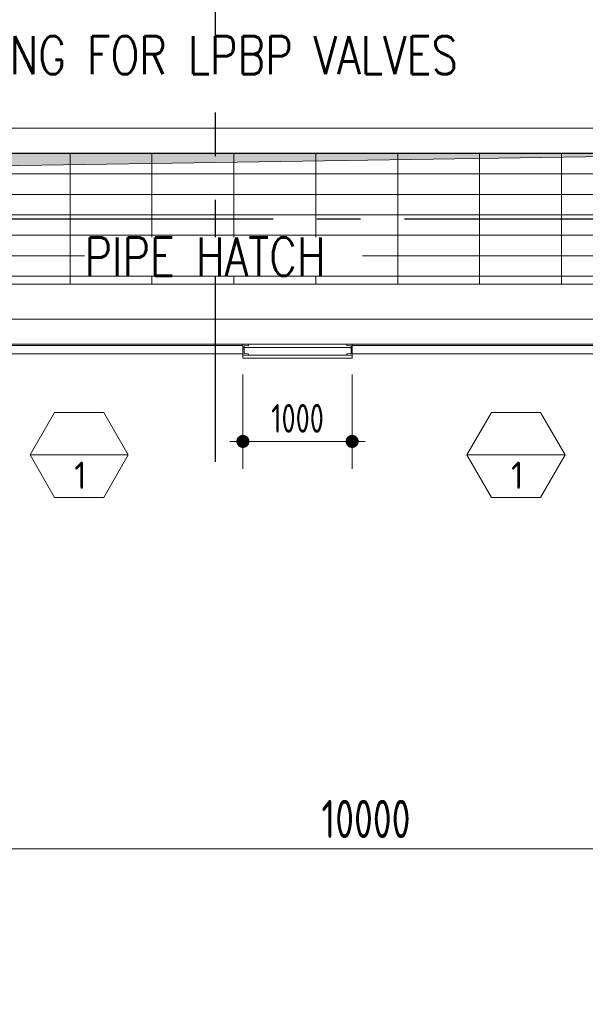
# Model space of a CAD drawing. Extents: x -287416 to 4934791, y -504132 to 1826789.
# Tile 141 of 256: x 496789 to 501968, y 156643 to 165663. Entities that reach past the tile are written whole.
import ezdxf
from ezdxf.enums import TextEntityAlignment as Align

# ---------------------------------------------------------------- set-up
doc = ezdxf.new("R2010")
doc.units = 0
doc.header["$LTSCALE"] = 800
doc.header["$MEASUREMENT"] = 0
doc.linetypes.add('CENTER', pattern=[2, 1.25, -0.25, 0.25, -0.25])
doc.linetypes.add('CENTER2', pattern=[1.125, 0.75, -0.125, 0.125, -0.125])
doc.layers.get('0').update_dxf_attribs({"linetype": 'CONTINUOUS'})
doc.layers.get('DEFPOINTS').update_dxf_attribs({"linetype": 'CONTINUOUS'})
doc.layers.add('0-7-COL', color=2, linetype='CENTER')
doc.layers.add('GRID', color=8, linetype='CENTER')
for name, color, linetype, lineweight in [('2CON', 1, 'CONTINUOUS', 13), ('A-REMOVABLE GRATING', 252, 'CONTINUOUS', 9), ('A-WIN TAG', 3, 'CONTINUOUS', 13), ('CLAD-1', 3, 'CONTINUOUS', 15), ('CLAD-2', 40, 'CONTINUOUS', 13), ('CONCRETE', 4, 'CONTINUOUS', 15), ('DIM', 4, 'CONTINUOUS', 15), ('dimension line', 4, 'CONTINUOUS', 18), ('PIPE OPENING HATCH', 7, 'CONTINUOUS', 13), ('STEEL', 6, 'CONTINUOUS', 15), ('T', 3, 'CONTINUOUS', 15), ('TEXT', 3, 'CONTINUOUS', 15), ('WIN', 31, 'CONTINUOUS', 13)]:
    doc.layers.add(name, color=color, linetype=linetype, lineweight=lineweight)
doc.styles.add('ROMANS', font='ISO9.shx', dxfattribs={"width": 0.8})
doc.styles.add('S3', font='ROMANS1.SHX', dxfattribs={"width": 0.8})
doc.styles.get("Standard").update_dxf_attribs({"font": 'ISO9'})
doc.dimstyles.new('barka', dxfattribs={"dimscale": 100, "dimtxt": 3.5, "dimasz": 1.2, "dimexe": 2.5, "dimexo": 2.5, "dimgap": 1, "dimtad": 1, "dimdsep": 46, "dimtxsty": 'ROMANS', "dimblk": 'DDOT1', "dimcen": 0, "dimclrd": 256, "dimclre": 256, "dimclrt": 2, "dimadec": 0, "dimazin": 2, "dimtp": 0.1, "dimtm": 0.1, "dimtfac": 0.71, "dimtmove": 2, "dimatfit": 3, "dimlwd": -1, "dimlwe": -1, "dimarcsym": 0})
doc.dimstyles.new('barka INTERNAL DIM', dxfattribs={"dimscale": 100, "dimtxt": 3, "dimasz": 1.2, "dimexe": 2.5, "dimexo": 1.5, "dimgap": 0.8, "dimtad": 1, "dimdsep": 46, "dimtxsty": 'ROMANS', "dimblk": 'DDOT1', "dimcen": 0, "dimclrd": 256, "dimclre": 256, "dimclrt": 2, "dimadec": 0, "dimazin": 2, "dimtp": 0.1, "dimtm": 0.1, "dimtfac": 0.71, "dimtmove": 2, "dimatfit": 3, "dimlwd": -1, "dimlwe": -1, "dimarcsym": 0})

# ---------------------------------------------------------------- blocks, each defined once
blk = doc.blocks.new('DDOT1')
blk.add_line((-1, 0), (1, 0))
at = {"const_width": 0.5}
blk.add_lwpolyline([(-0.25, 0, 1), (0.25, 0, 1)], format="xyb", close=True, dxfattribs=at)
blk = doc.blocks.new('*D103')
at = {"layer": 'DEFPOINTS', "color": 0, "transparency": 16777216}
for p in [(494333.3, 158292.1), (504333.3, 158232.4), (504333.3, 158066)]:
    blk.add_point(p, dxfattribs=at)
at = {"layer": 'dimension line', "transparency": 16777216}
for p, q in [((494333.3, 158042.1), (494333.3, 157816)), ((494453.3, 158066), (504213.3, 158066)), ((504333.3, 157982.4), (504333.3, 157816))]:
    blk.add_line(p, q, dxfattribs=at)
at = {"layer": 'dimension line', "transparency": 16777216, "xscale": 119.9999999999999, "yscale": 119.9999999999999, "zscale": 119.9999999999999, "rotation": 180}
blk.add_blockref('DDOT1', (494333.3, 158066), dxfattribs=at)
at = {"layer": 'dimension line', "transparency": 16777216, "xscale": 119.9999999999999, "yscale": 119.9999999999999, "zscale": 119.9999999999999}
blk.add_blockref('DDOT1', (504333.3, 158066), dxfattribs=at)
at = {"layer": 'dimension line', "color": 2, "transparency": 16777216, "insert": (499960, 158341), "char_height": 350, "attachment_point": 5, "style": 'ROMANS'}
blk.add_mtext('10000', dxfattribs=at)
blk = doc.blocks.new('clad supp')
at = {"layer": 'STEEL'}
for p, q in [((49.9, 100), (0, 100)), ((0, 100), (0, 0)), ((0, 0), (49.9, 0))]:
    blk.add_line(p, q, dxfattribs=at)
blk.add_lwpolyline([(49.9, 0), (49.9, 8.9, 0.397434), (47.6, 11.4), (12.4, 14.9, -0.397434), (10, 17.4), (10, 82.6, -0.397434), (12.4, 85.1), (47.6, 88.6, 0.397434), (49.9, 91.1), (49.9, 100)], format="xyb", dxfattribs=at)
blk = doc.blocks.new('*D383')
at = {"layer": 'DEFPOINTS', "color": 0, "transparency": 16777216}
for p in [(498833.3, 162561.2), (499833.3, 162561.2), (499833.3, 161799.6)]:
    blk.add_point(p, dxfattribs=at)
at = {"layer": 'DIM', "transparency": 16777216}
for p, q in [((498833.3, 162411.2), (498833.3, 161549.6)), ((499833.3, 162411.2), (499833.3, 161549.6)), ((498953.3, 161799.6), (499713.3, 161799.6))]:
    blk.add_line(p, q, dxfattribs=at)
at = {"layer": 'DIM', "transparency": 16777216, "xscale": 119.9999999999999, "yscale": 119.9999999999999, "zscale": 119.9999999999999, "rotation": 180}
blk.add_blockref('DDOT1', (498833.3, 161799.6), dxfattribs=at)
at = {"layer": 'DIM', "transparency": 16777216, "xscale": 119.9999999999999, "yscale": 119.9999999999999, "zscale": 119.9999999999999}
blk.add_blockref('DDOT1', (499833.3, 161799.6), dxfattribs=at)
at = {"layer": 'DIM', "color": 2, "transparency": 16777216, "insert": (499333.3, 162010.8), "char_height": 300, "attachment_point": 5, "style": 'ROMANS'}
blk.add_mtext('{\\H0.875x;1000}', dxfattribs=at)

msp = doc.modelspace()

# ---------------------------------------------------------------- hatches: boundary and pattern name
at = {"layer": 'A-REMOVABLE GRATING'}
h = msp.add_hatch(dxfattribs=at)
h.set_pattern_fill('GRATE', color=256, scale=6000, style=0)
h.paths.add_polyline_path([(503920.3, 163567.2), (503920.3, 164439.2), (494746.3, 164439.2), (494746.3, 163567.2), (495071.3, 163567.2), (495071.3, 163239.2), (503595.3, 163239.2), (503595.3, 163567.2)])
at = {"layer": 'PIPE OPENING HATCH'}
h = msp.add_hatch(color=5, dxfattribs=at)
h.dxf.hatch_style = 1
h.paths.add_polyline_path([(504023.3, 164439.2), (494643.3, 164439.2), (494643.3, 163239.2), (494790.7, 164297.4)])

# ---------------------------------------------------------------- linework, layer by layer
at = {"layer": '0-7-COL', "linetype": 'CENTER2', "ltscale": 4}
msp.add_line((498583.3, 161612.9), (498583.3, 183483.5), dxfattribs=at)
at = {"layer": '2CON'}
for p, q in [((497783.3, 161675.2), (496883.3, 161675.2)), ((501783.3, 161675.2), (500883.3, 161675.2))]:
    msp.add_line(p, q, dxfattribs=at)
at = {"layer": 'A-WIN TAG'}
for points in [[(497108.3, 162064.9), (496883.3, 161675.2), (497108.3, 161285.5), (497558.3, 161285.5), (497783.3, 161675.2), (497558.3, 162064.9)], [(501108.3, 162064.9), (500883.3, 161675.2), (501108.3, 161285.5), (501558.3, 161285.5), (501783.3, 161675.2), (501558.3, 162064.9)]]:
    msp.add_lwpolyline(points, close=True, dxfattribs=at)
at = {"layer": 'CLAD-1'}
for p, q in [((498833.3, 162589.2), (498833.3, 162561.2)), ((499833.3, 162589.2), (499833.3, 162561.2))]:
    msp.add_line(p, q, dxfattribs=at)
at = {"layer": 'CLAD-1', "flags": 128}
for points in [[(499833.3, 162589.2), (498833.3, 162589.2)], [(499833.3, 162561.2), (498833.3, 162561.2)]]:
    msp.add_lwpolyline(points, dxfattribs=at)
at = {"layer": 'CLAD-2', "flags": 128}
for points in [[(499833.3, 162689.2), (498833.3, 162689.2)], [(499833.3, 162661.2), (498833.3, 162661.2)]]:
    msp.add_lwpolyline(points, dxfattribs=at)
at = {"layer": 'CONCRETE'}
for p, q in [((531363.3, 164669.2), (474643.3, 164669.2)), ((504023.3, 164439.2), (494643.3, 164439.2))]:
    msp.add_line(p, q, dxfattribs=at)
at = {"layer": 'CONCRETE', "flags": 128}
for points in [[(555933.3, 187851.8), (555933.3, 162689.2), (461733.3, 162689.2), (461733.3, 189989.2), (462218.3, 189989.2)], [(555703.3, 187749.2), (555703.3, 162919.2), (461963.3, 162919.2), (461963.3, 189759.2), (462218.3, 189759.2)]]:
    msp.add_lwpolyline(points, dxfattribs=at)
at = {"layer": 'GRID', "linetype": 'CENTER2', "ltscale": 4}
msp.add_line((457111.3, 163839.2), (530525.1, 163839.2), dxfattribs=at)
at = {"layer": 'PIPE OPENING HATCH', "color": 1, "lineweight": -2}
msp.add_line((494643.3, 164439.2), (504023.3, 164439.2), dxfattribs=at)
at = {"layer": 'PIPE OPENING HATCH', "color": 1}
msp.add_line((494790.7, 164297.4), (504023.3, 164439.2), dxfattribs=at)
msp.add_lwpolyline([(494643.3, 164439.2), (504023.3, 164439.2), (504023.3, 163239.2), (494643.3, 163239.2)], close=True, dxfattribs=at)
at = {"layer": 'WIN'}
for p, q in [((498833.3, 162676.7), (495833.3, 162676.7)), ((499833.3, 162676.7), (502833.3, 162676.7)), ((498833.3, 162601.7), (495833.3, 162601.7)), ((499833.3, 162601.7), (502833.3, 162601.7))]:
    msp.add_line(p, q, dxfattribs=at)

# ---------------------------------------------------------------- block references
at = {"layer": 'STEEL', "xscale": -1, "rotation": 180}
msp.add_blockref('clad supp', (498833.3, 162689.2), dxfattribs=at)
at = {"layer": 'STEEL', "rotation": 180}
msp.add_blockref('clad supp', (499833.3, 162689.2), dxfattribs=at)

# ---------------------------------------------------------------- texts
at = {"layer": 'A-WIN TAG'}
for p in [(497344.9, 161489.4), (501344.9, 161489.4)]:
    msp.add_text('1', height=250, dxfattribs=at).set_placement(p, align=Align.MIDDLE)
at = {"layer": 'T', "insert": (494565.1, 165513.1), "char_height": 350, "width": 7987.484, "attachment_point": 1, "style": 'S3'}
msp.add_mtext('\\pi1027.1;OPENING FOR LPBP VALVES', dxfattribs=at)
at = {"layer": 'TEXT', "insert": (104145.1, 176163.4), "char_height": 450, "width": 25083.616, "attachment_point": 1, "style": 'ROMANS'}
msp.add_mtext('\\pi-450,l450;{\\Fromans|c0;1. ALL DIMENSIONS ARE IN MM & ELEVATIONS IN METERS UNLESS STATED OTHERWISE. \\P\\pi-900,l900;2. ALL ELEVATIONS ARE WITH RESPECT TO TG HALL 0.0M WHICH CORRESPONDS TO    RL(+)219.0M  \\P3. ALL CIVIL DETAILS SUCH AS DOORS/WALLS/CLADDINGS/OPENINGS/TOILETS/ STAIRCASES/LIFT ETC. ARE INDICATIVE ONLY & FOR EXACT DETAILS REFER CIVIL/ARCHITECTURE DRAWINGS. \\P4. CIVIL TO PROVIDE 2NOs. EPS (TOS) 250MM WIDEx13800MM LONG FOR HPH-5, 250MM WIDEx16300MM LONG FOR HPH-6 FOR MOVEMENT OF HP.HEATERS AS PER LOCATION SHOWN IN THE DWG. }', dxfattribs=at)

# ---------------------------------------------------------------- dimensions: what is measured, and where the dimension line sits
at = {"layer": 'DIM'}
dim = msp.add_linear_dim(base=(499833.3, 161799.6), p1=(498833.3, 162561.2), p2=(499833.3, 162561.2), text='{\\H0.875x;<>}', dimstyle='barka INTERNAL DIM', override={"dimdec": 0, "dimtmove": 0}, dxfattribs=at)
dim.commit()
dim.dimension.update_dxf_attribs({"geometry": '*D383', "text_midpoint": (499333.3, 161799.6), "dimtype": 160})
at = {"layer": 'dimension line'}
dim = msp.add_linear_dim(base=(504333.3, 158066), p1=(494333.3, 158292.1), p2=(504333.3, 158232.4), dimstyle='barka', override={"dimdec": 0, "dimtmove": 0}, dxfattribs=at)
dim.commit()
dim.dimension.update_dxf_attribs({"geometry": '*D103', "text_midpoint": (499960, 158066), "dimtype": 160})

# ---------------------------------------------------------------- next in the draw order: texts
at = {"layer": 'T', "insert": (497382.4, 163667.8), "char_height": 350, "width": 2543.153, "attachment_point": 1, "style": 'S3', "bg_fill": 3, "box_fill_scale": 1, "bg_fill_color": 256, "bg_fill_transparency": 0}
msp.add_mtext('PIPE HATCH', dxfattribs=at)

doc.saveas('drawing.dxf')
